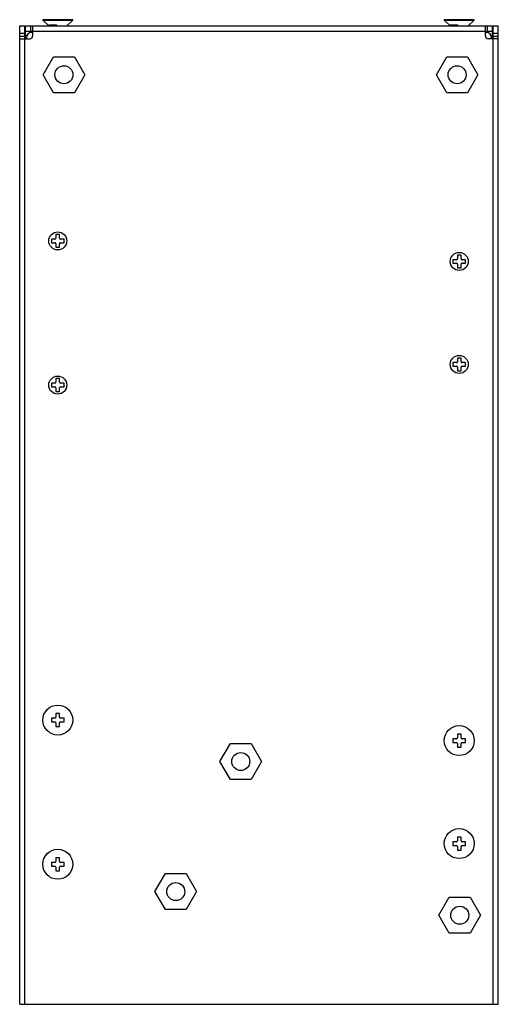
# Model space of a CAD drawing. Header units: millimetres. Extents: x 33 to 126, y 15 to 206.
import ezdxf

# ---------------------------------------------------------------- set-up
doc = ezdxf.new("R2010")
doc.units = ezdxf.units.MM
doc.header["$LTSCALE"] = 14.44341
doc.layers.get('0').update_dxf_attribs({"linetype": 'CONTINUOUS'})

msp = doc.modelspace()

# ---------------------------------------------------------------- linework, layer by layer
at = {"color": 7}
for p, q in [((32.92, 14.78), (32.92, 204.78)), ((32.92, 204.78), (33.92, 204.78)), ((33.92, 14.78), (33.92, 204.78)), ((34.02, 202.28), (34.02, 204.78)), ((34.02, 204.78), (124.82, 204.78)), ((35.07, 203.78), (35.07, 204.78)), ((35.42, 204.78), (35.42, 202.78)), ((37.41, 205.9), (37.41, 205.98)), ((43.23, 205.98), (37.41, 205.98)), ((38.45, 204.93), (37.41, 205.9)), ((37.41, 205.9), (43.23, 205.9)), ((38.45, 204.92), (38.45, 204.93)), ((38.45, 204.92), (38.68, 204.79)), ((40.08, 204.97), (40.1, 204.78)), ((42.05, 204.8), (43.23, 205.9)), ((43.23, 205.9), (43.23, 205.98)), ((115.41, 205.9), (115.41, 205.98)), ((121.23, 205.98), (115.41, 205.98)), ((115.41, 205.9), (121.23, 205.9)), ((116.45, 204.93), (115.41, 205.9)), ((116.45, 204.92), (116.45, 204.93)), ((116.45, 204.92), (116.68, 204.79)), ((118.08, 204.97), (118.1, 204.78)), ((120.05, 204.8), (121.23, 205.9)), ((121.23, 205.9), (121.23, 205.98)), ((123.42, 202.78), (123.42, 204.78)), ((123.77, 204.78), (123.77, 203.78)), ((124.82, 202.28), (124.82, 204.78)), ((124.92, 14.78), (124.92, 204.78)), ((124.92, 204.78), (125.92, 204.78)), ((125.92, 14.78), (125.92, 204.78)), ((33.92, 203.28), (32.92, 203.28)), ((32.92, 202.78), (33.92, 202.78)), ((34.02, 203.78), (124.82, 203.78)), ((34.02, 202.95), (34.41, 202.95)), ((35.22, 203.48), (35.42, 203.48)), ((123.42, 203.48), (123.62, 203.48)), ((124.51, 202.75), (124.82, 202.75)), ((125.92, 203.28), (124.92, 203.28)), ((124.92, 202.78), (125.92, 202.78)), ((32.92, 202.28), (34.92, 202.28)), ((34.22, 202.28), (34.22, 202.48)), ((125.92, 202.28), (123.92, 202.28)), ((124.62, 202.48), (124.62, 202.28)), ((37.48, 195.28), (39.5, 198.78)), ((39.5, 198.78), (43.54, 198.78)), ((43.54, 198.78), (45.56, 195.28)), ((113.88, 195.28), (115.9, 198.78)), ((115.9, 198.78), (119.94, 198.78)), ((119.94, 198.78), (121.96, 195.28)), ((39.5, 191.78), (37.48, 195.28)), ((45.56, 195.28), (43.54, 191.78)), ((115.9, 191.78), (113.88, 195.28)), ((121.96, 195.28), (119.94, 191.78)), ((43.54, 191.78), (39.5, 191.78)), ((119.94, 191.78), (115.9, 191.78)), ((39.07, 163.38), (39.07, 162.68)), ((39.77, 163.38), (39.07, 163.38)), ((39.07, 162.68), (39.77, 162.68)), ((39.97, 164.28), (39.97, 163.58)), ((40.67, 164.28), (39.97, 164.28)), ((40.67, 163.58), (40.67, 164.28)), ((41.57, 163.38), (40.87, 163.38)), ((40.87, 162.68), (41.57, 162.68)), ((41.57, 162.68), (41.57, 163.38)), ((39.97, 162.48), (39.97, 161.78)), ((39.97, 161.78), (40.67, 161.78)), ((40.67, 161.78), (40.67, 162.48)), ((117.07, 159.38), (117.07, 158.68)), ((117.77, 159.38), (117.07, 159.38)), ((117.97, 160.28), (117.97, 159.58)), ((118.67, 160.28), (117.97, 160.28)), ((118.67, 159.58), (118.67, 160.28)), ((119.57, 159.38), (118.87, 159.38)), ((119.57, 158.68), (119.57, 159.38)), ((117.07, 158.68), (117.77, 158.68)), ((117.97, 158.48), (117.97, 157.78)), ((117.97, 157.78), (118.67, 157.78)), ((118.67, 157.78), (118.67, 158.48)), ((118.87, 158.68), (119.57, 158.68)), ((118.67, 140.28), (117.97, 140.28)), ((117.97, 140.28), (117.97, 139.58)), ((118.67, 139.58), (118.67, 140.28)), ((117.77, 139.38), (117.07, 139.38)), ((117.07, 139.38), (117.07, 138.68)), ((117.07, 138.68), (117.77, 138.68)), ((117.97, 138.48), (117.97, 137.78)), ((117.97, 137.78), (118.67, 137.78)), ((118.67, 137.78), (118.67, 138.48)), ((119.57, 139.38), (118.87, 139.38)), ((118.87, 138.68), (119.57, 138.68)), ((119.57, 138.68), (119.57, 139.38)), ((39.97, 136.28), (39.97, 135.58)), ((40.67, 136.28), (39.97, 136.28)), ((40.67, 135.58), (40.67, 136.28)), ((39.07, 135.38), (39.07, 134.68)), ((39.77, 135.38), (39.07, 135.38)), ((39.07, 134.68), (39.77, 134.68)), ((39.97, 134.48), (39.97, 133.78)), ((40.67, 133.78), (40.67, 134.48)), ((41.57, 135.38), (40.87, 135.38)), ((40.87, 134.68), (41.57, 134.68)), ((41.57, 134.68), (41.57, 135.38)), ((39.97, 133.78), (40.67, 133.78)), ((39.97, 71.23), (39.97, 70.53)), ((40.67, 71.23), (39.97, 71.23)), ((40.67, 70.53), (40.67, 71.23)), ((39.07, 70.33), (39.07, 69.63)), ((39.77, 70.33), (39.07, 70.33)), ((39.07, 69.63), (39.77, 69.63)), ((39.97, 69.43), (39.97, 68.73)), ((40.67, 68.73), (40.67, 69.43)), ((41.57, 70.33), (40.87, 70.33)), ((40.87, 69.63), (41.57, 69.63)), ((41.57, 69.63), (41.57, 70.33)), ((39.97, 68.73), (40.67, 68.73)), ((118.67, 67.23), (117.97, 67.23)), ((117.97, 67.23), (117.97, 66.53)), ((118.67, 66.53), (118.67, 67.23)), ((71.83, 61.93), (73.85, 65.43)), ((73.85, 65.43), (77.89, 65.43)), ((77.89, 65.43), (79.91, 61.93)), ((117.77, 66.33), (117.07, 66.33)), ((117.07, 66.33), (117.07, 65.63)), ((117.07, 65.63), (117.77, 65.63)), ((117.97, 65.43), (117.97, 64.73)), ((118.67, 64.73), (118.67, 65.43)), ((119.57, 66.33), (118.87, 66.33)), ((118.87, 65.63), (119.57, 65.63)), ((119.57, 65.63), (119.57, 66.33)), ((117.97, 64.73), (118.67, 64.73)), ((73.85, 58.43), (71.83, 61.93)), ((79.91, 61.93), (77.89, 58.43)), ((77.89, 58.43), (73.85, 58.43)), ((117.77, 46.33), (117.07, 46.33)), ((117.07, 46.33), (117.07, 45.63)), ((118.67, 47.23), (117.97, 47.23)), ((117.97, 47.23), (117.97, 46.53)), ((118.67, 46.53), (118.67, 47.23)), ((119.57, 46.33), (118.87, 46.33)), ((119.57, 45.63), (119.57, 46.33)), ((117.07, 45.63), (117.77, 45.63)), ((117.97, 45.43), (117.97, 44.73)), ((117.97, 44.73), (118.67, 44.73)), ((118.67, 44.73), (118.67, 45.43)), ((118.87, 45.63), (119.57, 45.63)), ((39.77, 42.33), (39.07, 42.33)), ((39.07, 42.33), (39.07, 41.63)), ((40.67, 43.23), (39.97, 43.23)), ((39.97, 43.23), (39.97, 42.53)), ((40.67, 42.53), (40.67, 43.23)), ((41.57, 42.33), (40.87, 42.33)), ((41.57, 41.63), (41.57, 42.33)), ((39.07, 41.63), (39.77, 41.63)), ((39.97, 41.43), (39.97, 40.73)), ((39.97, 40.73), (40.67, 40.73)), ((40.67, 40.73), (40.67, 41.43)), ((40.87, 41.63), (41.57, 41.63)), ((59.21, 36.68), (61.23, 40.18)), ((61.23, 40.18), (65.27, 40.18)), ((65.27, 40.18), (67.29, 36.68)), ((61.23, 33.18), (59.21, 36.68)), ((67.29, 36.68), (65.27, 33.18)), ((114.38, 32.08), (116.4, 35.58)), ((116.4, 35.58), (120.44, 35.58)), ((120.44, 35.58), (122.46, 32.08)), ((65.27, 33.18), (61.23, 33.18)), ((116.4, 28.58), (114.38, 32.08)), ((122.46, 32.08), (120.44, 28.58)), ((120.44, 28.58), (116.4, 28.58)), ((32.92, 14.78), (125.92, 14.78))]:
    msp.add_line(p, q, dxfattribs=at)
for centre, radius in [((41.52, 195.28), 1.75), ((117.92, 195.28), 1.75), ((40.32, 163.03), 1.75), ((118.32, 159.03), 1.75), ((118.32, 139.03), 1.75), ((40.32, 135.03), 1.75), ((40.32, 69.98), 2.91), ((118.32, 65.98), 2.91), ((75.87, 61.93), 1.75), ((118.32, 45.98), 2.91), ((40.32, 41.98), 2.91), ((63.25, 36.68), 1.75), ((118.42, 32.08), 1.75)]:
    msp.add_circle(centre, radius, dxfattribs=at)
for centre, radius, start, end in [((35.22, 202.48), 1, 90, 180), ((34.92, 202.78), 0.5, 270, 360), ((123.92, 202.78), 0.5, 180, 270), ((123.62, 202.48), 1, 0, 90), ((39.77, 163.58), 0.2, 270, 360), ((39.77, 162.48), 0.2, 0, 90), ((40.87, 163.58), 0.2, 180, 270), ((40.87, 162.48), 0.2, 90, 180), ((117.77, 159.58), 0.2, 270, 360), ((118.87, 159.58), 0.2, 180, 270), ((117.77, 158.48), 0.2, 0, 90), ((118.87, 158.48), 0.2, 90, 180), ((117.77, 139.58), 0.2, 270, 360), ((118.87, 139.58), 0.2, 180, 270), ((117.77, 138.48), 0.2, 0, 90), ((118.87, 138.48), 0.2, 90, 180), ((39.77, 135.58), 0.2, 270, 360), ((39.77, 134.48), 0.2, 0, 90), ((40.87, 135.58), 0.2, 180, 270), ((40.87, 134.48), 0.2, 90, 180), ((39.77, 70.53), 0.2, 270, 360), ((39.77, 69.43), 0.2, 0, 90), ((40.87, 70.53), 0.2, 180, 270), ((40.87, 69.43), 0.2, 90, 180), ((117.77, 66.53), 0.2, 270, 360), ((117.77, 65.43), 0.2, 0, 90), ((118.87, 66.53), 0.2, 180, 270), ((118.87, 65.43), 0.2, 90, 180), ((117.77, 46.53), 0.2, 270, 360), ((118.87, 46.53), 0.2, 180, 270), ((117.77, 45.43), 0.2, 0, 90), ((118.87, 45.43), 0.2, 90, 180), ((39.77, 42.53), 0.2, 270, 360), ((40.87, 42.53), 0.2, 180, 270), ((39.77, 41.43), 0.2, 0, 90), ((40.87, 41.43), 0.2, 90, 180)]:
    msp.add_arc(centre, radius, start, end, dxfattribs=at)
for points, knots in [([(38.45, 204.93), (38.45, 204.93), (38.45, 204.93), (38.45, 204.93), (38.45, 204.93), (38.45, 204.93), (38.46, 204.93), (38.47, 204.94), (38.49, 204.94), (38.5, 204.94), (38.53, 204.94), (38.55, 204.95), (38.58, 204.95), (38.62, 204.95), (38.66, 204.95), (38.71, 204.96), (38.79, 204.96), (38.9, 204.96), (39.01, 204.97), (39.14, 204.97), (39.28, 204.97), (39.48, 204.97), (39.75, 204.97), (39.97, 204.97), (40.08, 204.97)], [0, 0, 0, 0, 0.001117, 0.002001, 0.003042, 0.004511, 0.009063, 0.015936, 0.025173, 0.036771, 0.050717, 0.066985, 0.085544, 0.106361, 0.129396, 0.154592, 0.211244, 0.275825, 0.34779, 0.426518, 0.511339, 0.601528, 0.794869, 1, 1, 1, 1]), ([(39.1, 204.78), (39.17, 204.79), (39.31, 204.8), (39.64, 204.82), (39.91, 204.83), (40.1, 204.84)], [0, 0, 0, 0, 0.196957, 0.433777, 1, 1, 1, 1]), ([(116.45, 204.93), (116.45, 204.93), (116.45, 204.93), (116.45, 204.93), (116.45, 204.93), (116.45, 204.93), (116.46, 204.93), (116.47, 204.94), (116.49, 204.94), (116.5, 204.94), (116.53, 204.94), (116.55, 204.95), (116.58, 204.95), (116.62, 204.95), (116.66, 204.95), (116.71, 204.96), (116.79, 204.96), (116.9, 204.96), (117.01, 204.97), (117.14, 204.97), (117.28, 204.97), (117.48, 204.97), (117.75, 204.97), (117.97, 204.97), (118.08, 204.97)], [0, 0, 0, 0, 0.001117, 0.002001, 0.003042, 0.004511, 0.009063, 0.015936, 0.025173, 0.036771, 0.050717, 0.066985, 0.085544, 0.106361, 0.129396, 0.154592, 0.211244, 0.275825, 0.34779, 0.426518, 0.511339, 0.601528, 0.794869, 1, 1, 1, 1]), ([(117.1, 204.78), (117.17, 204.79), (117.31, 204.8), (117.64, 204.82), (117.91, 204.83), (118.1, 204.84)], [0, 0, 0, 0, 0.196957, 0.433777, 1, 1, 1, 1])]:
    msp.add_open_spline(points, degree=3, knots=knots, dxfattribs=at)

doc.saveas('drawing.dxf')
